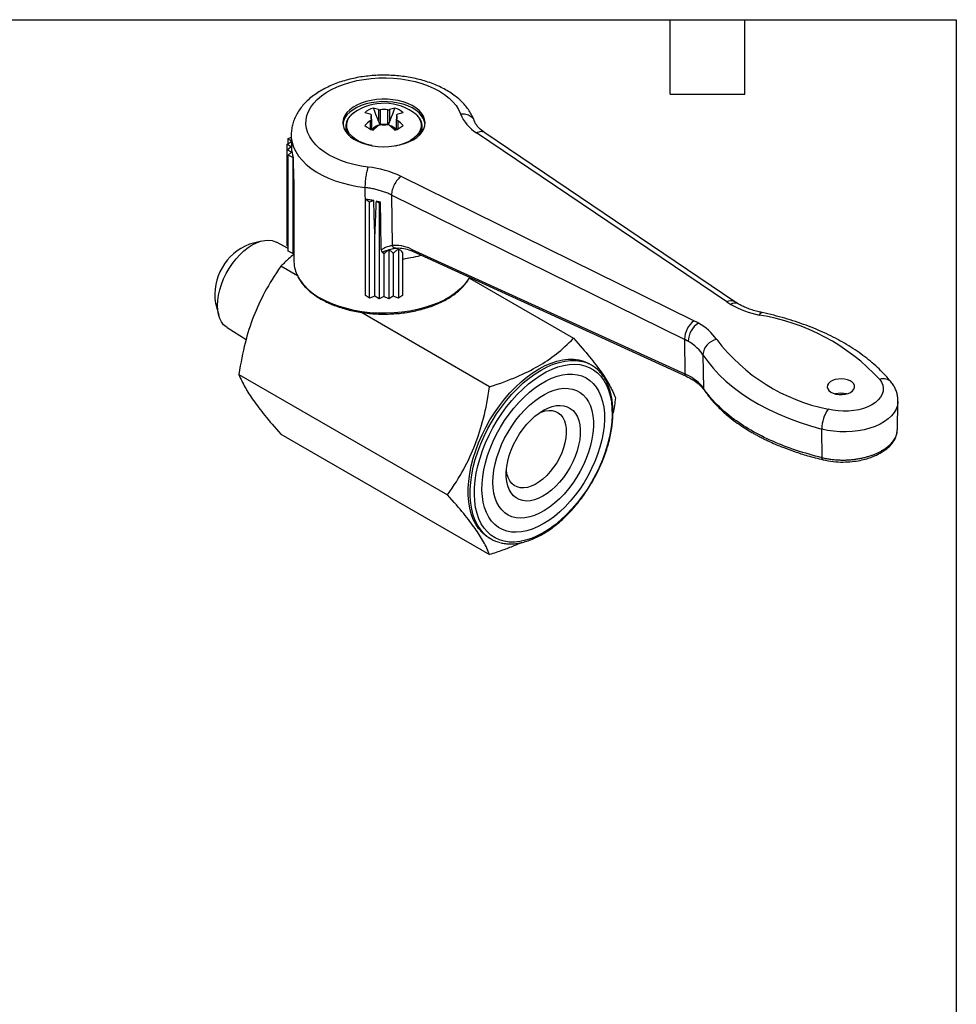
# Model space of a CAD drawing. Header units: inches. Extents: x 0.2 to 10.8, y 0.2 to 8.2.
# Tile 3 of 3: x 7 to 10.8, y 4.3 to 8.2. Entities that reach past the tile are written whole.
import ezdxf

# ---------------------------------------------------------------- set-up
doc = ezdxf.new("R2010")
doc.units = ezdxf.units.IN
doc.header["$MEASUREMENT"] = 0
doc.linetypes.add('SLD-Solid', pattern=[0])
doc.layers.add('TEXT', color=140, linetype='SLD-Solid', lineweight=25)

msp = doc.modelspace()

# ---------------------------------------------------------------- linework, layer by layer
for p, q in [((8.4266, 7.889), (8.4266, 7.8419)), ((8.433, 7.8873), (8.433, 7.8287)), ((8.4647, 7.8287), (8.4647, 7.8873)), ((8.4711, 7.889), (8.4711, 7.8419)), ((8.3932, 7.844), (8.3932, 7.8104)), ((8.3981, 7.8489), (8.3981, 7.8672)), ((8.3981, 7.8489), (8.3981, 7.8083)), ((8.4996, 7.8672), (8.4996, 7.8489)), ((8.4996, 7.8083), (8.4996, 7.8489)), ((8.5045, 7.844), (8.5045, 7.8104)), ((8.8106, 7.8448), (8.8111, 7.8428)), ((8.2954, 7.8237), (8.2953, 7.8203)), ((8.2953, 7.8203), (8.2953, 7.8167)), ((8.3981, 7.8108), (8.399, 7.8087)), ((8.4996, 7.8108), (8.498, 7.8071)), ((8.6024, 7.8203), (8.6024, 7.8212)), ((8.6024, 7.8167), (8.6024, 7.8203)), ((8.0596, 7.7498), (8.0764, 7.7599)), ((8.0635, 7.7722), (8.076, 7.7784)), ((8.0764, 7.7604), (8.0635, 7.7722)), ((8.0635, 7.7522), (8.0635, 7.7722)), ((8.0759, 7.7832), (8.0769, 7.7359)), ((8.3007, 7.7925), (8.2992, 7.7962)), ((9.8267, 7.1154), (8.821, 7.7951)), ((9.8597, 7.1161), (8.8541, 7.7958)), ((8.0748, 7.7385), (8.0596, 7.7498)), ((8.0596, 7.7272), (8.0596, 7.7498)), ((8.0596, 7.7272), (8.0748, 7.7385)), ((8.0767, 7.7169), (8.0596, 7.7272)), ((8.0596, 7.3414), (8.0596, 7.7272)), ((8.0635, 7.7048), (8.0767, 7.7169)), ((8.0823, 7.6955), (8.0635, 7.7048)), ((8.0635, 7.319), (8.0635, 7.7048)), ((8.0844, 7.6957), (8.0823, 7.6955)), ((8.0823, 7.6955), (8.0823, 7.3097)), ((8.0862, 7.6082), (8.0844, 7.6957)), ((8.0862, 7.6082), (8.0862, 7.3101)), ((9.6953, 7.0395), (8.5178, 7.6201)), ((8.3743, 7.4972), (8.3737, 7.575)), ((8.3743, 7.5269), (8.3747, 7.5281)), ((8.3904, 7.516), (8.3743, 7.5269)), ((8.3743, 7.1412), (8.3743, 7.5269)), ((8.4082, 7.5225), (8.3904, 7.516)), ((9.657, 6.9646), (8.4795, 7.5451)), ((8.4795, 7.5451), (8.4815, 7.342)), ((8.3904, 7.1303), (8.3904, 7.516)), ((8.417, 7.5205), (8.4293, 7.5138)), ((8.4293, 7.5138), (8.4342, 7.516)), ((8.4293, 7.5138), (8.4293, 7.128)), ((8.4114, 7.1379), (8.4114, 7.3897)), ((7.9565, 7.3602), (7.9076, 7.3474)), ((8.0635, 7.3308), (8.0164, 7.3556)), ((8.0635, 7.3391), (8.0596, 7.3414)), ((8.4684, 7.3236), (8.4684, 7.128)), ((8.496, 7.3313), (8.5075, 7.3312)), ((8.5073, 7.3268), (8.5073, 7.1303)), ((8.5588, 7.328), (9.6589, 6.8261)), ((8.0823, 7.3097), (8.0635, 7.319)), ((8.0862, 7.3101), (8.0823, 7.3097)), ((8.086, 7.3101), (8.0868, 7.2761)), ((8.4489, 7.3081), (8.4489, 7.1368)), ((8.4863, 7.3101), (8.4863, 7.1379)), ((8.5234, 7.3142), (8.5234, 7.1412)), ((8.5634, 7.319), (9.6635, 6.8171)), ((8.1011, 7.2204), (8.0346, 7.2588)), ((8.7921, 7.2112), (9.2111, 6.9693)), ((8.3904, 7.1303), (8.3743, 7.1412)), ((8.4114, 7.1379), (8.3904, 7.1303)), ((8.4293, 7.128), (8.4114, 7.1379)), ((8.4489, 7.1368), (8.4293, 7.128)), ((8.4684, 7.128), (8.4489, 7.1368)), ((8.4863, 7.1379), (8.4684, 7.128)), ((8.5073, 7.1303), (8.4863, 7.1379)), ((8.5234, 7.1412), (8.5073, 7.1303)), ((7.7708, 7.1104), (7.7842, 7.0617)), ((8.8736, 6.7745), (8.3553, 7.0737)), ((7.8181, 7.0121), (7.8944, 6.9641)), ((9.657, 6.9646), (9.6589, 6.8261)), ((9.7311, 6.9032), (9.7338, 6.768)), ((9.2826, 6.8616), (9.2742, 6.8665)), ((7.8658, 6.8238), (8.7048, 6.3395)), ((10.513, 6.6013), (10.5155, 6.7155)), ((8.0346, 6.5837), (8.8736, 6.0994)), ((10.2104, 6.4893), (10.2094, 6.6042)), ((8.8707, 6.1675), (8.879, 6.1627))]:
    msp.add_line(p, q)
at = {"flags": 128}
for points in [[(8.3856, 7.6574), (8.3565, 7.6617), (8.3283, 7.6676), (8.3011, 7.675), (8.2753, 7.6839), (8.2511, 7.6942), (8.2287, 7.7057), (8.2083, 7.7185), (8.1902, 7.7323), (8.1744, 7.747), (8.1611, 7.7626), (8.1504, 7.7788), (8.1425, 7.7955), (8.1373, 7.8126), (8.1351, 7.8299), (8.1357, 7.8472), (8.1391, 7.8644), (8.1454, 7.8814), (8.1545, 7.8979), (8.1662, 7.9138), (8.1806, 7.9291), (8.1974, 7.9434), (8.2165, 7.9568), (8.2377, 7.9691), (8.2609, 7.9801), (8.2858, 7.9898), (8.3122, 7.9981), (8.3398, 8.0049), (8.3684, 8.0101), (8.3978, 8.0138), (8.4276, 8.0158), (8.4577, 8.0161), (8.4876, 8.0148), (8.5172, 8.0118), (8.5462, 8.0072), (8.5742, 8.0011), (8.6012, 7.9934), (8.6267, 7.9843), (8.6506, 7.9738), (8.6727, 7.962), (8.6927, 7.9491), (8.7104, 7.9351), (8.7258, 7.9202), (8.7387, 7.9046), (8.7489, 7.8883), (8.7563, 7.8715)], [(8.5658, 7.7674), (8.5803, 7.777), (8.5925, 7.7877), (8.6021, 7.7992), (8.609, 7.8113), (8.6131, 7.8238), (8.6142, 7.8365), (8.6123, 7.8492), (8.6076, 7.8617), (8.6, 7.8737), (8.5897, 7.885), (8.5769, 7.8953), (8.5618, 7.9047), (8.5447, 7.9127), (8.5259, 7.9194), (8.5057, 7.9246), (8.4845, 7.9282), (8.4627, 7.9301), (8.4406, 7.9303), (8.4186, 7.9288), (8.3972, 7.9256), (8.3768, 7.9208), (8.3576, 7.9145), (8.34, 7.9068), (8.3244, 7.8978), (8.311, 7.8876), (8.3, 7.8766), (8.2918, 7.8647), (8.2863, 7.8524), (8.2837, 7.8397), (8.2841, 7.827), (8.2874, 7.8144), (8.2936, 7.8021), (8.3025, 7.7905), (8.3141, 7.7796), (8.3281, 7.7697), (8.3442, 7.761), (8.3622, 7.7536), (8.3818, 7.7477), (8.4025, 7.7433), (8.4241, 7.7406), (8.4461, 7.7395), (8.4682, 7.7401), (8.4899, 7.7425), (8.5109, 7.7465), (8.5307, 7.752), (8.5491, 7.7591), (8.5658, 7.7674)], [(8.614, 7.8301), (8.6123, 7.8396), (8.6076, 7.8521), (8.6, 7.864), (8.5897, 7.8753), (8.5769, 7.8857), (8.5618, 7.895), (8.5447, 7.9031), (8.5259, 7.9098), (8.5057, 7.9149), (8.4845, 7.9185), (8.4627, 7.9204), (8.4406, 7.9206), (8.4186, 7.9191), (8.3972, 7.916), (8.3768, 7.9112), (8.3576, 7.9049), (8.34, 7.8972), (8.3244, 7.8881), (8.311, 7.878), (8.3, 7.8669), (8.2918, 7.8551), (8.2863, 7.8427), (8.2837, 7.8301)], [(8.4007, 7.7436), (8.4, 7.7438), (8.3808, 7.7485), (8.3628, 7.7547), (8.3466, 7.7623), (8.3323, 7.7711), (8.3203, 7.781), (8.3108, 7.7918), (8.304, 7.8032), (8.3, 7.8151), (8.2989, 7.8271), (8.3007, 7.8392), (8.3054, 7.8509), (8.3129, 7.8622), (8.3231, 7.8728), (8.3271, 7.8762)], [(8.5781, 7.8695), (8.5825, 7.8649), (8.5907, 7.8538), (8.5961, 7.8422), (8.5986, 7.8302), (8.5983, 7.8181), (8.595, 7.8062), (8.5889, 7.7946), (8.58, 7.7837), (8.5686, 7.7735), (8.5549, 7.7644)], [(8.5995, 7.7989), (8.5979, 7.7946), (8.597, 7.7925)], [(8.0759, 7.7832), (8.0763, 7.7752), (8.0794, 7.7564), (8.0853, 7.7378), (8.094, 7.7195), (8.1055, 7.7018), (8.1196, 7.6847), (8.1362, 7.6684), (8.1553, 7.6531), (8.1766, 7.6387), (8.2001, 7.6255), (8.2254, 7.6135), (8.2525, 7.6028), (8.2811, 7.5936), (8.311, 7.5858), (8.3419, 7.5796), (8.3737, 7.575)], [(8.4114, 7.3897), (8.4096, 7.4641), (8.4082, 7.5225)], [(8.4379, 7.3253), (8.4358, 7.4321), (8.4342, 7.516)], [(7.8181, 7.0121), (7.8145, 7.0146), (7.804, 7.0239), (7.7952, 7.0356), (7.7883, 7.0494), (7.7833, 7.0652), (7.7802, 7.0827), (7.7792, 7.1016), (7.7802, 7.1217), (7.7833, 7.1427), (7.7883, 7.1643), (7.7952, 7.1861), (7.804, 7.2079), (7.8145, 7.2294), (7.8264, 7.2501), (7.8398, 7.2699), (7.8543, 7.2884), (7.8697, 7.3053), (7.8859, 7.3205), (7.9025, 7.3336), (7.9194, 7.3446), (7.9364, 7.3531), (7.953, 7.3592), (7.9692, 7.3627), (7.9846, 7.3636), (7.9991, 7.3619), (8.0125, 7.3575), (8.0164, 7.3556)], [(8.7933, 7.2141), (8.7849, 7.2009), (8.7715, 7.1838), (8.7555, 7.1675), (8.737, 7.152), (8.7161, 7.1376), (8.6932, 7.1244), (8.6682, 7.1124), (8.6415, 7.1017), (8.6133, 7.0924), (8.5837, 7.0847), (8.553, 7.0785), (8.5215, 7.0739), (8.4894, 7.0709), (8.457, 7.0697), (8.4245, 7.0701), (8.3922, 7.0722), (8.3604, 7.076), (8.3293, 7.0814), (8.2991, 7.0883), (8.2701, 7.0969), (8.2426, 7.1068), (8.2168, 7.1182), (8.1928, 7.1309)], [(9.9572, 7.0628), (9.9612, 7.0681), (9.9651, 7.0714), (9.9686, 7.0724), (9.9696, 7.0723)], [(9.7311, 6.9032), (9.7503, 6.8756), (9.7723, 6.8486), (9.7968, 6.8223), (9.8238, 6.7969), (9.8532, 6.7724), (9.8849, 6.7488), (9.9189, 6.7264), (9.955, 6.705), (9.9931, 6.6849), (10.0331, 6.666), (10.0748, 6.6485), (10.1182, 6.6323), (10.1631, 6.6175), (10.2094, 6.6042)], [(8.8707, 6.1675), (8.8582, 6.1756), (8.843, 6.1886), (8.8295, 6.2039), (8.8176, 6.2215), (8.8077, 6.2413), (8.7996, 6.263), (8.7935, 6.2865), (8.7894, 6.3117), (8.7874, 6.3384), (8.7874, 6.3664), (8.7894, 6.3954), (8.7935, 6.4254), (8.7996, 6.4559), (8.8077, 6.487), (8.8176, 6.5182), (8.8295, 6.5495), (8.843, 6.5805), (8.8582, 6.611), (8.875, 6.6409), (8.8932, 6.6698), (8.9127, 6.6977), (8.9333, 6.7243), (8.9549, 6.7494), (8.9774, 6.7728), (9.0005, 6.7943), (9.0242, 6.8139), (9.0482, 6.8313), (9.0724, 6.8465), (9.0966, 6.8593), (9.1207, 6.8696), (9.1443, 6.8773), (9.1675, 6.8825), (9.19, 6.8851), (9.2116, 6.885), (9.2322, 6.8822), (9.2517, 6.8768), (9.2699, 6.8688), (9.2742, 6.8665)], [(8.8477, 6.1875), (8.8378, 6.1991), (8.826, 6.2167), (8.816, 6.2364), (8.808, 6.2581), (8.8019, 6.2817), (8.7978, 6.3069), (8.7957, 6.3336), (8.7957, 6.3615), (8.7978, 6.3906), (8.8019, 6.4205), (8.808, 6.4511), (8.816, 6.4822), (8.826, 6.5134), (8.8378, 6.5446), (8.8514, 6.5756), (8.8666, 6.6062), (8.8834, 6.6361), (8.9015, 6.665), (8.921, 6.6929), (8.9416, 6.7195), (8.9633, 6.7445), (8.9857, 6.768), (9.0089, 6.7895), (9.0326, 6.8091), (9.0566, 6.8265), (9.0808, 6.8417), (9.105, 6.8544), (9.129, 6.8648), (9.1527, 6.8725), (9.1759, 6.8777), (9.1983, 6.8803), (9.22, 6.8801), (9.2406, 6.8774), (9.2459, 6.8762)], [(9.0891, 6.1875), (9.0653, 6.1749), (9.0417, 6.1648), (9.0184, 6.1572), (8.9957, 6.1523), (8.9736, 6.1499), (8.9524, 6.1502), (8.9322, 6.1532), (8.9131, 6.1587), (8.8954, 6.1669), (8.8791, 6.1775), (8.8644, 6.1907), (8.8513, 6.2061), (8.84, 6.2238), (8.8305, 6.2436), (8.8229, 6.2653), (8.8173, 6.2888), (8.8138, 6.314), (8.8122, 6.3406), (8.8127, 6.3684), (8.8153, 6.3972), (8.8199, 6.4269), (8.8265, 6.4571), (8.835, 6.4878), (8.8454, 6.5185), (8.8576, 6.5492), (8.8715, 6.5796), (8.8871, 6.6094), (8.9041, 6.6385), (8.9225, 6.6666), (8.9421, 6.6936), (8.9629, 6.7191), (8.9845, 6.7431), (9.007, 6.7653), (9.03, 6.7857), (9.0535, 6.8039), (9.0772, 6.82), (9.1011, 6.8338), (9.1248, 6.8451), (9.1483, 6.854), (9.1713, 6.8602), (9.1938, 6.8639), (9.2154, 6.8649), (9.2362, 6.8633), (9.2558, 6.859), (9.2742, 6.8522), (9.2912, 6.8427), (9.3068, 6.8308), (9.3207, 6.8165), (9.3329, 6.8), (9.3433, 6.7812), (9.3518, 6.7604), (9.3584, 6.7378), (9.363, 6.7134), (9.3656, 6.6875), (9.3661, 6.6603), (9.3645, 6.632), (9.361, 6.6027), (9.3554, 6.5727), (9.3478, 6.5422), (9.3383, 6.5115), (9.327, 6.4808), (9.3139, 6.4502), (9.2992, 6.4201), (9.2829, 6.3906), (9.2652, 6.3619), (9.2461, 6.3344), (9.2259, 6.3081), (9.2047, 6.2833), (9.1826, 6.2602), (9.1599, 6.2389), (9.1366, 6.2196), (9.113, 6.2024), (9.0891, 6.1875)], [(9.0891, 6.2228), (9.0667, 6.2111), (9.0445, 6.2018), (9.0227, 6.195), (9.0014, 6.1908), (8.9808, 6.1893), (8.9611, 6.1903), (8.9425, 6.194), (8.9251, 6.2003), (8.9091, 6.2092), (8.8945, 6.2205), (8.8816, 6.2342), (8.8704, 6.2501), (8.861, 6.2682), (8.8535, 6.2883), (8.8479, 6.3102), (8.8444, 6.3337), (8.8428, 6.3587), (8.8433, 6.3848), (8.8459, 6.412), (8.8505, 6.44), (8.857, 6.4686), (8.8655, 6.4974), (8.8758, 6.5264), (8.8879, 6.5552), (8.9016, 6.5836), (8.9169, 6.6114), (8.9337, 6.6383), (8.9517, 6.6641), (8.9708, 6.6886), (8.991, 6.7116), (9.0119, 6.7329), (9.0335, 6.7524), (9.0556, 6.7698), (9.0779, 6.7851), (9.1004, 6.798), (9.1227, 6.8085), (9.1448, 6.8166), (9.1663, 6.8221), (9.1873, 6.8249), (9.2074, 6.8252), (9.2266, 6.8228), (9.2446, 6.8178), (9.2614, 6.8102), (9.2767, 6.8001), (9.2904, 6.7876), (9.3025, 6.7727), (9.3128, 6.7557), (9.3213, 6.7366), (9.3278, 6.7156), (9.3324, 6.6929), (9.3349, 6.6686), (9.3355, 6.643), (9.3339, 6.6163), (9.3304, 6.5887), (9.3248, 6.5604), (9.3173, 6.5317), (9.3079, 6.5027), (9.2967, 6.4738), (9.2838, 6.4452), (9.2692, 6.4171), (9.2532, 6.3897), (9.2358, 6.3633), (9.2172, 6.3381), (9.1975, 6.3143), (9.1769, 6.2922), (9.1556, 6.2717), (9.1338, 6.2533), (9.1116, 6.2369), (9.0891, 6.2228)], [(10.3252, 6.7518), (10.3331, 6.7576), (10.3385, 6.7642), (10.3411, 6.7715), (10.3408, 6.7789), (10.3374, 6.786), (10.3314, 6.7925), (10.3229, 6.798), (10.3124, 6.8023), (10.3005, 6.805), (10.2878, 6.8061), (10.2751, 6.8054), (10.2629, 6.8031), (10.252, 6.7992), (10.243, 6.794), (10.2363, 6.7877), (10.2322, 6.7807), (10.2311, 6.7733), (10.233, 6.766), (10.2377, 6.7592), (10.245, 6.7531), (10.2546, 6.7482), (10.2659, 6.7447), (10.2782, 6.7428), (10.291, 6.7426), (10.3036, 6.7441), (10.3152, 6.7472), (10.3252, 6.7518)], [(10.442, 6.804), (10.4496, 6.7926), (10.4544, 6.7807), (10.4564, 6.7686), (10.4555, 6.7563), (10.4518, 6.7443), (10.4453, 6.7327), (10.4361, 6.7217), (10.4245, 6.7114), (10.4106, 6.7022), (10.3946, 6.6942), (10.3769, 6.6875), (10.3578, 6.6822), (10.3376, 6.6785), (10.3168, 6.6764), (10.2956, 6.6759), (10.2746, 6.677), (10.2539, 6.6798), (10.2342, 6.6842)], [(9.1345, 6.3061), (9.1147, 6.2905), (9.0946, 6.2771), (9.0745, 6.266), (9.0545, 6.2573), (9.0348, 6.2511), (9.0157, 6.2475), (8.9973, 6.2464), (8.9798, 6.2479), (8.9634, 6.252), (8.9483, 6.2586), (8.9346, 6.2677), (8.9224, 6.2792), (8.9118, 6.2929), (8.903, 6.3088), (8.8961, 6.3266), (8.8911, 6.3463), (8.8881, 6.3675), (8.887, 6.3902), (8.888, 6.414), (8.8909, 6.4387), (8.8959, 6.4641), (8.9027, 6.4899), (8.9114, 6.5159), (8.9219, 6.5419), (8.934, 6.5674), (8.9477, 6.5924), (8.9628, 6.6166), (8.9791, 6.6396), (8.9966, 6.6614), (9.0149, 6.6816), (9.034, 6.7), (9.0536, 6.7166), (9.0736, 6.7311), (9.0938, 6.7433), (9.1139, 6.7533), (9.1337, 6.7607), (9.1531, 6.7657), (9.1719, 6.7681), (9.1899, 6.7678), (9.2068, 6.765), (9.2226, 6.7597), (9.237, 6.7518), (9.25, 6.7415), (9.2614, 6.7289), (9.2711, 6.7141), (9.2789, 6.6972), (9.2849, 6.6784), (9.289, 6.6579), (9.291, 6.636), (9.291, 6.6127), (9.2891, 6.5884), (9.2851, 6.5633), (9.2792, 6.5377), (9.2714, 6.5117), (9.2618, 6.4857), (9.2505, 6.4599), (9.2376, 6.4346), (9.2232, 6.41), (9.2075, 6.3864), (9.1906, 6.364), (9.1727, 6.343), (9.1539, 6.3236), (9.1345, 6.3061)], [(9.1226, 6.359), (9.1055, 6.3458), (9.0882, 6.3348), (9.0709, 6.3261), (9.0539, 6.3199), (9.0373, 6.3162), (9.0215, 6.315), (9.0065, 6.3165), (8.9927, 6.3206), (8.9802, 6.3272), (8.9691, 6.3362), (8.9597, 6.3475), (8.952, 6.361), (8.9462, 6.3765), (8.9423, 6.3937), (8.9404, 6.4125), (8.9405, 6.4326), (8.9426, 6.4537), (8.9467, 6.4755), (8.9528, 6.4977), (8.9606, 6.5201), (8.9702, 6.5422), (8.9815, 6.564), (8.9941, 6.5849), (9.0081, 6.6048), (9.0231, 6.6234), (9.0391, 6.6404), (9.0557, 6.6556), (9.0728, 6.6688), (9.0901, 6.6798), (9.1074, 6.6885), (9.1244, 6.6948), (9.141, 6.6985), (9.1568, 6.6996), (9.1718, 6.6981), (9.1856, 6.6941), (9.1981, 6.6875), (9.2092, 6.6784), (9.2186, 6.6671), (9.2263, 6.6536), (9.2321, 6.6381), (9.236, 6.6209), (9.2379, 6.6021), (9.2378, 6.5821), (9.2357, 6.561), (9.2316, 6.5392), (9.2255, 6.5169), (9.2177, 6.4946), (9.2081, 6.4724), (9.1968, 6.4507), (9.1842, 6.4297), (9.1702, 6.4098), (9.1552, 6.3913), (9.1392, 6.3742), (9.1226, 6.359)], [(10.5155, 6.7155), (10.5154, 6.7132), (10.5131, 6.6988), (10.508, 6.6847), (10.5001, 6.671), (10.4895, 6.6579), (10.4764, 6.6456), (10.4609, 6.6343), (10.4432, 6.6241), (10.4236, 6.6152), (10.4023, 6.6076), (10.3796, 6.6015), (10.3559, 6.5969), (10.3314, 6.594), (10.3065, 6.5927), (10.2815, 6.5931), (10.2568, 6.5952), (10.2326, 6.5989), (10.2094, 6.6042)], [(9.0743, 6.6699), (9.0809, 6.6726), (9.0963, 6.6773), (9.1111, 6.6794), (9.125, 6.6788), (9.1378, 6.6755), (9.1493, 6.6696), (9.1593, 6.6613), (9.1676, 6.6506), (9.1741, 6.6377), (9.1786, 6.6228), (9.1811, 6.6063), (9.1816, 6.5883), (9.18, 6.5693), (9.1764, 6.5494), (9.1708, 6.5291), (9.1633, 6.5088), (9.1541, 6.4886), (9.1433, 6.4691), (9.131, 6.4505), (9.1176, 6.4332), (9.1032, 6.4174), (9.0881, 6.4034)], [(9.0881, 6.4034), (9.0725, 6.3915), (9.0567, 6.3818), (9.041, 6.3746), (9.0256, 6.3699), (9.0108, 6.3678), (8.9969, 6.3684), (8.9841, 6.3717), (8.9726, 6.3776), (8.9626, 6.3859), (8.9543, 6.3966), (8.9478, 6.4095), (8.9433, 6.4244), (8.9409, 6.4389)]]:
    msp.add_lwpolyline(points, dxfattribs=at)
for centre, radius, start, end in [((8.4481, 7.7017), 0.2123, 52.2212, 124.7142), ((8.4287, 7.8154), 0.0828, 106.523, 133.4716), ((8.3728, 7.7312), 0.1667, 71.1788, 78.7979), ((8.4489, 7.7983), 0.0904, 79.9068, 100.0932), ((8.5249, 7.7312), 0.1667, 101.2021, 108.8212), ((8.469, 7.8154), 0.0828, 46.5284, 73.477), ((8.3394, 7.7119), 0.1667, 71.1788, 78.7979), ((8.6199, 7.5667), 0.3582, 129.2668, 133.8413), ((8.4144, 7.858), 0.0186, 150.5961, 209.4039), ((8.4833, 7.858), 0.0186, 330.5961, 29.4039), ((8.5583, 7.7119), 0.1667, 101.2021, 108.8212), ((8.2778, 7.5667), 0.3582, 46.1587, 50.7332), ((8.9059, 7.9326), 0.1616, 202.2359, 238.309), ((8.3535, 7.8212), 0.0582, 180.9733, 218.7044), ((8.3497, 7.817), 0.0544, 180.299, 208.0467), ((8.4287, 7.8851), 0.0828, 226.5284, 253.477), ((8.438, 7.7792), 0.0474, 95.9889, 144.0058), ((8.6533, 7.5474), 0.3582, 129.2668, 133.8413), ((8.4489, 7.9178), 0.0904, 259.9068, 280.0932), ((8.4489, 7.7375), 0.0912, 83.0561, 96.9439), ((8.4615, 7.7811), 0.0448, 35.3765, 78.098), ((8.2444, 7.5474), 0.3582, 46.1587, 50.7332), ((8.469, 7.8851), 0.0828, 286.523, 313.4716), ((8.5429, 7.8217), 0.0595, 321.7442, 358.5781), ((8.547, 7.8172), 0.0554, 332.1985, 359.4559), ((8.4618, 7.9328), 0.1925, 280.5473, 298.9349), ((8.2055, 7.7389), 0.1286, 181.3604, 199.6279), ((8.3416, 7.2487), 0.4111, 64.6132, 83.8527), ((7.9882, 7.1429), 0.2198, 111.5148, 188.4906), ((8.2174, 7.28), 0.1307, 181.6927, 208.1246), ((8.2978, 7.3304), 0.2255, 209.7924, 242.238), ((9.8438, 7.0877), 0.0326, 60.7232, 121.7581), ((9.9836, 7.3479), 0.2805, 235.9867, 240.0432), ((9.8608, 7.0807), 0.0297, 65.7089, 125.6162), ((10.0351, 7.4478), 0.3928, 240.8159, 258.5691), ((9.8246, 6.2308), 0.8425, 42.8757, 80.9432), ((9.7545, 6.9619), 0.0977, 127.3472, 177.9498), ((9.7624, 6.9534), 0.0908, 122.6055, 177.3945), ((9.5559, 6.7564), 0.3156, 60.0387, 63.789), ((9.6136, 6.8456), 0.2095, 34.4326, 61.5304), ((9.7167, 6.9654), 0.0598, 179.9981, 180.801), ((9.5436, 6.7352), 0.2566, 60.0387, 63.789), ((9.5822, 6.7988), 0.1819, 35.0527, 65.7277), ((9.7985, 6.8975), 0.0677, 100.2154, 174.4072), ((10.3833, 7.4207), 0.7514, 217.419, 258.5571), ((9.2139, 6.7427), 0.1373, 43.2548, 76.5366), ((10.4566, 6.7638), 0.0428, 42.5323, 109.859), ((10.2862, 6.657), 0.0912, 75.4381, 104.5619), ((10.3524, 6.6037), 0.1431, 145.7347, 179.4405), ((8.9477, 6.2816), 0.1373, 223.2566, 256.8955)]:
    msp.add_arc(centre, radius, start, end)
for centre, major_axis, ratio, start_param, end_param in [((9.7865, 6.9159), (0.0497, 0.0319), 0.765835, 2.68545, 2.702903), ((9.6567, 6.4045), (0.8632, 0.0252), 0.556797, 0.726481, 0.733175), ((10.2342, 6.636), (0.0153, 0.0571), 0.343238, 2.232713, 2.250166)]:
    msp.add_ellipse(centre, major_axis=major_axis, ratio=ratio, start_param=start_param, end_param=end_param)
for points, knots in [([(8.812, 7.8431), (8.8104, 7.8473), (8.8062, 7.858), (8.7975, 7.8748), (8.7854, 7.8932), (8.7708, 7.9109), (8.754, 7.9277), (8.7349, 7.9435), (8.7138, 7.9583), (8.6907, 7.9718), (8.6659, 7.9839), (8.6396, 7.9947), (8.6121, 8.0039), (8.5835, 8.0117), (8.5541, 8.0179), (8.524, 8.0225), (8.4934, 8.0256), (8.4626, 8.0271), (8.4317, 8.027), (8.4009, 8.0253), (8.3704, 8.0221), (8.3403, 8.0173), (8.311, 8.0109), (8.2825, 8.003), (8.2551, 7.9936), (8.2289, 7.9826), (8.204, 7.9702), (8.1808, 7.9563), (8.1594, 7.9409), (8.14, 7.9243), (8.1229, 7.9064), (8.1082, 7.8875), (8.0962, 7.8678), (8.0869, 7.8475), (8.0803, 7.8268), (8.0767, 7.8061), (8.0754, 7.7913), (8.076, 7.7835), (8.0761, 7.7827)], [0, 0, 0, 0, 0.016901, 0.043599, 0.070663, 0.098312, 0.126544, 0.155283, 0.184402, 0.213755, 0.243215, 0.272672, 0.302074, 0.331404, 0.360661, 0.389853, 0.418995, 0.448107, 0.477208, 0.506319, 0.535455, 0.564638, 0.59389, 0.623231, 0.652679, 0.682247, 0.711935, 0.741728, 0.771568, 0.801336, 0.830882, 0.860026, 0.888609, 0.916531, 0.943792, 0.970478, 0.996743, 1, 1, 1, 1]), ([(8.4052, 7.8947), (8.4102, 7.8821), (8.4142, 7.8721), (8.4212, 7.8551), (8.424, 7.848), (8.4266, 7.8419)], [0, 0, 0, 0, 0.5, 0.5, 1, 1, 1, 1]), ([(8.4925, 7.8947), (8.4875, 7.8821), (8.4835, 7.8721), (8.4765, 7.8551), (8.4737, 7.848), (8.4711, 7.8419)], [0, 0, 0, 0, 0.5, 0.5, 1, 1, 1, 1]), ([(8.3258, 7.8754), (8.3248, 7.8747), (8.3196, 7.8708), (8.3121, 7.8629), (8.3038, 7.8517), (8.2984, 7.8399), (8.2957, 7.8305), (8.2957, 7.8252), (8.2957, 7.824)], [0, 0, 0, 0, 0.052569, 0.276357, 0.499093, 0.719393, 0.936123, 1, 1, 1, 1]), ([(8.4266, 7.8419), (8.4279, 7.8388), (8.4297, 7.8343), (8.4317, 7.8297), (8.4323, 7.8283)], [0, 0, 0, 0, 0.676762, 1, 1, 1, 1]), ([(8.4711, 7.8419), (8.4698, 7.8388), (8.468, 7.8343), (8.4661, 7.8297), (8.4654, 7.8283)], [0, 0, 0, 0, 0.677655, 1, 1, 1, 1]), ([(8.6021, 7.8213), (8.6021, 7.8232), (8.6022, 7.8291), (8.5996, 7.839), (8.5945, 7.8505), (8.588, 7.8601), (8.5825, 7.8656), (8.5804, 7.8677)], [0, 0, 0, 0, 0.115385, 0.356806, 0.598982, 0.84422, 1, 1, 1, 1]), ([(8.7563, 7.8715), (8.7639, 7.8717), (8.7792, 7.872), (8.7978, 7.863), (8.8088, 7.8531), (8.8103, 7.8459), (8.8106, 7.8448)], [0, 0, 0, 0, 0.314619, 0.629238, 0.943858, 1, 1, 1, 1]), ([(8.8541, 7.7958), (8.8489, 7.7996), (8.8383, 7.8072), (8.8261, 7.8194), (8.8164, 7.8321), (8.813, 7.8405), (8.8112, 7.8448)], [0, 0, 0, 0, 0.235413, 0.4807, 0.735464, 1, 1, 1, 1]), ([(8.2957, 7.8186), (8.2955, 7.8164), (8.2952, 7.8102), (8.2967, 7.8024), (8.299, 7.797), (8.2997, 7.7955)], [0, 0, 0, 0, 0.2826049, 0.7952188, 1, 1, 1, 1]), ([(8.5993, 7.7985), (8.5994, 7.7987), (8.6013, 7.8029), (8.6024, 7.8095), (8.6021, 7.8157), (8.6021, 7.8178)], [0, 0, 0, 0, 0.043887, 0.671284, 1, 1, 1, 1]), ([(8.8539, 7.7956), (8.8536, 7.7959), (8.8502, 7.8), (8.8385, 7.8013), (8.8268, 7.7972), (8.821, 7.7951)], [0, 0, 0, 0, 0.040284, 0.520142, 1, 1, 1, 1]), ([(8.3737, 7.5758), (8.3737, 7.5821), (8.374, 7.5893), (8.3752, 7.6043), (8.3761, 7.6121), (8.3783, 7.6273), (8.3796, 7.6345), (8.3825, 7.6474), (8.384, 7.6531), (8.3856, 7.6574)], [0, 0, 0, 0, 0.25, 0.25, 0.5, 0.5, 0.75, 0.75, 1, 1, 1, 1]), ([(8.5178, 7.6201), (8.5128, 7.6167), (8.5077, 7.612), (8.4983, 7.6007), (8.494, 7.5941), (8.4869, 7.5802), (8.4841, 7.5729), (8.4803, 7.5585), (8.4794, 7.5514), (8.4795, 7.5451)], [0, 0, 0, 0, 0.25, 0.25, 0.5, 0.5, 0.75, 0.75, 1, 1, 1, 1]), ([(8.4795, 7.5451), (8.4769, 7.5463), (8.4719, 7.5488), (8.4639, 7.5522), (8.4557, 7.5554), (8.4473, 7.5585), (8.4387, 7.5613), (8.4299, 7.5639), (8.4209, 7.5663), (8.4117, 7.5685), (8.4024, 7.5705), (8.3929, 7.5722), (8.3834, 7.5738), (8.3769, 7.5746), (8.3737, 7.575)], [0, 0, 0, 0, 0.083334, 0.166668, 0.250002, 0.333335, 0.416668, 0.500001, 0.583334, 0.666667, 0.75, 0.833333, 0.916667, 1, 1, 1, 1]), ([(8.4082, 7.5225), (8.4028, 7.5237), (8.3972, 7.5247), (8.3861, 7.5266), (8.3804, 7.5274), (8.3747, 7.5281)], [-0.08873932, -0.08873932, -0.08873932, -0.08873932, -0.04437025, -0.04437025, -0.000001, -0.000001, -0.000001, -0.000001]), ([(8.417, 7.5205), (8.4161, 7.4988), (8.4151, 7.477), (8.4132, 7.4334), (8.4123, 7.4115), (8.4114, 7.3897)], [0.0000013, 0.0000013, 0.0000013, 0.0000013, 0.208508, 0.208508, 0.4170503, 0.4170503, 0.4170503, 0.4170503]), ([(8.4342, 7.516), (8.4314, 7.5168), (8.4285, 7.5176), (8.4228, 7.5191), (8.42, 7.5198), (8.417, 7.5205)], [-0.04794291, -0.04794291, -0.04794291, -0.04794291, -0.02397239, -0.02397239, -0.00000202, -0.00000202, -0.00000202, -0.00000202]), ([(8.4815, 7.342), (8.4772, 7.3412), (8.4729, 7.3401), (8.4617, 7.3366), (8.4547, 7.3337), (8.4444, 7.3287), (8.4411, 7.327), (8.4379, 7.3253)], [0.5822387, 0.5822387, 0.5822387, 0.5822387, 0.7072387, 0.7072387, 0.9072387, 0.9072387, 1, 1, 1, 1]), ([(8.4415, 7.3154), (8.4471, 7.3178), (8.4527, 7.32), (8.4662, 7.3247), (8.4741, 7.327), (8.4866, 7.3299), (8.4913, 7.3308), (8.496, 7.3313)], [0.5345772, 0.5345772, 0.5345772, 0.5345772, 0.675, 0.675, 0.875, 0.875, 1, 1, 1, 1]), ([(8.4863, 7.3101), (8.484, 7.3131), (8.4814, 7.3157), (8.4754, 7.3202), (8.472, 7.3221), (8.4684, 7.3236)], [0.00002997, 0.00002997, 0.00002997, 0.00002997, 0.04652875, 0.04652875, 0.09662061, 0.09662061, 0.09662061, 0.09662061]), ([(8.5588, 7.328), (8.5452, 7.3342), (8.5316, 7.3385), (8.5057, 7.3431), (8.4931, 7.3436), (8.4815, 7.342)], [0, 0, 0, 0, 0.5, 0.5, 1, 1, 1, 1]), ([(8.5073, 7.3268), (8.5031, 7.3246), (8.4991, 7.3221), (8.4921, 7.3166), (8.489, 7.3135), (8.4863, 7.3101)], [0.00001105, 0.00001105, 0.00001105, 0.00001105, 0.05093012, 0.05093012, 0.09815091, 0.09815091, 0.09815091, 0.09815091]), ([(8.5069, 7.3323), (8.5163, 7.3318), (8.534, 7.3308), (8.554, 7.3228), (8.5634, 7.319)], [0, 0, 0, 0, 0.527809, 1, 1, 1, 1]), ([(8.5588, 7.328), (8.5591, 7.3261), (8.5597, 7.3223), (8.5617, 7.3194), (8.5633, 7.3192), (8.5635, 7.3192)], [0, 0, 0, 0, 0.472661, 0.945321, 1, 1, 1, 1]), ([(8.0861, 7.307), (8.0789, 7.3009), (8.0605, 7.2853), (8.0444, 7.2688), (8.0346, 7.2588)], [0, 0, 0, 0, 0.38953, 1, 1, 1, 1]), ([(8.5994, 7.3026), (8.5945, 7.3012), (8.578, 7.2965), (8.5526, 7.2911), (8.5317, 7.2882), (8.5234, 7.287)], [0, 0, 0, 0, 0.200777, 0.683924, 1, 1, 1, 1]), ([(8.0346, 7.2588), (8.009, 7.2223), (7.9881, 7.1887), (7.9522, 7.1225), (7.9372, 7.09), (7.9111, 7.0227), (7.9, 6.988), (7.8808, 6.9121), (7.8727, 6.8711), (7.8658, 6.8238)], [0, 0, 0, 0, 0.25, 0.25, 0.5, 0.5, 0.75, 0.75, 1, 1, 1, 1]), ([(8.1028, 7.2162), (8.1032, 7.2154), (8.1062, 7.2087), (8.1143, 7.1968), (8.127, 7.1805), (8.1422, 7.165), (8.1596, 7.1502), (8.1791, 7.1364), (8.2005, 7.1236), (8.2236, 7.1119), (8.2483, 7.1014), (8.2745, 7.0922), (8.3019, 7.0843), (8.3302, 7.0778), (8.3595, 7.0727), (8.3893, 7.069), (8.4196, 7.0669), (8.4501, 7.0662), (8.4805, 7.067), (8.5108, 7.0693), (8.5406, 7.073), (8.5697, 7.0783), (8.598, 7.0849), (8.6253, 7.0929), (8.6513, 7.1022), (8.676, 7.1128), (8.699, 7.1246), (8.7203, 7.1375), (8.7396, 7.1514), (8.7569, 7.1663), (8.772, 7.182), (8.7845, 7.1979), (8.7908, 7.2088), (8.7937, 7.2139)], [0, 0, 0, 0, 0.0047172, 0.0376053, 0.0706461, 0.1038144, 0.1370736, 0.1703878, 0.2037284, 0.2370744, 0.270413, 0.3037394, 0.3370523, 0.3703521, 0.4036407, 0.4369203, 0.4701938, 0.5034639, 0.5367337, 0.5700056, 0.6032823, 0.6365668, 0.6698621, 0.7031711, 0.7364965, 0.7698402, 0.803203, 0.8365833, 0.8699765, 0.9033684, 0.9367367, 0.9700502, 1, 1, 1, 1]), ([(9.873, 7.1078), (9.8703, 7.1094), (9.8656, 7.1122), (9.8614, 7.115), (9.8597, 7.1161)], [0, 0, 0, 0, 0.603363, 1, 1, 1, 1]), ([(9.9696, 7.0723), (9.9655, 7.0732), (9.9536, 7.0759), (9.9346, 7.0812), (9.9134, 7.0885), (9.8943, 7.0966), (9.8811, 7.1032), (9.8745, 7.107), (9.873, 7.1078)], [0, 0, 0, 0, 0.1107375, 0.3237504, 0.535736, 0.7464453, 0.9444427, 1, 1, 1, 1]), ([(10.4881, 6.7927), (10.4841, 6.7976), (10.4728, 6.8114), (10.4524, 6.8335), (10.4262, 6.8587), (10.3978, 6.8829), (10.3673, 6.9062), (10.3348, 6.9284), (10.3004, 6.9495), (10.2643, 6.9694), (10.2264, 6.9881), (10.187, 7.0055), (10.1461, 7.0216), (10.104, 7.0364), (10.0606, 7.0498), (10.0159, 7.0619), (9.9851, 7.0688), (9.9696, 7.0723)], [0, 0, 0, 0, 0.036967, 0.104984, 0.173214, 0.241715, 0.310412, 0.379238, 0.448136, 0.517062, 0.585974, 0.654854, 0.723689, 0.792472, 0.861201, 0.929877, 1, 1, 1, 1]), ([(8.8736, 6.7745), (8.9154, 6.7878), (8.9508, 6.8009), (9.0142, 6.8278), (9.0423, 6.8418), (9.0945, 6.8719), (9.1186, 6.8881), (9.1654, 6.9248), (9.188, 6.9452), (9.2111, 6.9693)], [0, 0, 0, 0, 0.25, 0.25, 0.5, 0.5, 0.75, 0.75, 1, 1, 1, 1]), ([(9.2111, 6.9693), (9.2367, 6.9408), (9.2576, 6.9165), (9.2935, 6.8725), (9.3085, 6.8528), (9.3346, 6.8156), (9.3457, 6.7982), (9.3649, 6.7638), (9.373, 6.7469), (9.3798, 6.7292)], [0, 0, 0, 0, 0.25, 0.25, 0.5, 0.5, 0.75, 0.75, 1, 1, 1, 1]), ([(7.8658, 6.8238), (7.8727, 6.8061), (7.8808, 6.7892), (7.9, 6.7548), (7.9111, 6.7374), (7.9372, 6.7003), (7.9522, 6.6805), (7.9881, 6.6365), (8.009, 6.6122), (8.0346, 6.5837)], [0, 0, 0, 0, 0.25, 0.25, 0.5, 0.5, 0.75, 0.75, 1, 1, 1, 1]), ([(8.9188, 6.1473), (8.9216, 6.1466), (8.9306, 6.1442), (8.947, 6.1427), (8.9678, 6.1426), (8.9894, 6.1451), (9.0115, 6.1498), (9.0341, 6.157), (9.057, 6.1663), (9.0801, 6.178), (9.1031, 6.1917), (9.126, 6.2075), (9.1486, 6.2252), (9.1707, 6.2448), (9.1922, 6.266), (9.2131, 6.2888), (9.2331, 6.313), (9.2521, 6.3384), (9.27, 6.365), (9.2868, 6.3924), (9.3022, 6.4206), (9.3163, 6.4494), (9.3289, 6.4786), (9.3399, 6.508), (9.3493, 6.5374), (9.357, 6.5667), (9.3629, 6.5957), (9.3671, 6.6241), (9.3694, 6.6519), (9.3699, 6.6788), (9.3685, 6.7046), (9.3652, 6.7293), (9.3601, 6.7527), (9.3531, 6.7745), (9.3444, 6.7946), (9.3338, 6.8128), (9.3241, 6.8264), (9.3175, 6.8331), (9.3154, 6.8351)], [0, 0, 0, 0, 0.012285, 0.040356, 0.068581, 0.096972, 0.125512, 0.154166, 0.182896, 0.211668, 0.240459, 0.269248, 0.298026, 0.32679, 0.355539, 0.384274, 0.412996, 0.44171, 0.470416, 0.499119, 0.527821, 0.556526, 0.585235, 0.613952, 0.642681, 0.671424, 0.700184, 0.728963, 0.757763, 0.786583, 0.81542, 0.844266, 0.873101, 0.901899, 0.930624, 0.959235, 0.987692, 1, 1, 1, 1]), ([(9.7338, 6.768), (9.7294, 6.7745), (9.7242, 6.7808), (9.7106, 6.7943), (9.7019, 6.8013), (9.6859, 6.812), (9.6793, 6.8159), (9.668, 6.8218), (9.6635, 6.824), (9.6589, 6.8261)], [0, 0, 0, 0, 0.2589651, 0.2589651, 0.5789651, 0.5789651, 0.7789651, 0.7789651, 0.9039651, 0.9039651, 0.9039651, 0.9039651]), ([(9.6635, 6.8173), (9.6633, 6.8173), (9.6618, 6.8175), (9.6598, 6.8204), (9.6592, 6.8242), (9.6589, 6.8261)], [0, 0, 0, 0, 0.04576, 0.52288, 1, 1, 1, 1]), ([(9.6635, 6.8171), (9.673, 6.8124), (9.691, 6.8034), (9.7113, 6.7885), (9.7261, 6.7746), (9.7327, 6.7656), (9.7358, 6.7615)], [0, 0, 0, 0, 0.2984305, 0.5643158, 0.798043, 1, 1, 1, 1]), ([(8.7048, 6.3395), (8.7304, 6.3759), (8.7513, 6.4096), (8.7872, 6.4758), (8.8022, 6.5083), (8.8283, 6.5756), (8.8394, 6.6103), (8.8586, 6.6862), (8.8667, 6.7272), (8.8736, 6.7745)], [0, 0, 0, 0, 0.25, 0.25, 0.5, 0.5, 0.75, 0.75, 1, 1, 1, 1]), ([(10.5154, 6.7155), (10.5153, 6.7206), (10.5152, 6.7314), (10.5119, 6.7475), (10.5063, 6.7634), (10.4985, 6.7787), (10.4916, 6.788), (10.4881, 6.7927)], [0, 0, 0, 0, 0.185447, 0.386437, 0.587312, 0.790566, 1, 1, 1, 1]), ([(9.3798, 6.7292), (9.3769, 6.7091), (9.3739, 6.6882), (9.3695, 6.6676), (9.3693, 6.6668)], [0, 0, 0, 0, 0.961804, 1, 1, 1, 1]), ([(10.2104, 6.4893), (10.1393, 6.5063), (10.0723, 6.5285), (9.9498, 6.5824), (9.8946, 6.6144), (9.8188, 6.6722), (9.793, 6.6958), (9.757, 6.7359), (9.7447, 6.7518), (9.7338, 6.768)], [0, 0, 0, 0, 0.312426, 0.312426, 0.632426, 0.632426, 0.832426, 0.832426, 0.957426, 0.957426, 0.957426, 0.957426]), ([(9.7359, 6.7616), (9.7357, 6.7617), (9.7341, 6.7633), (9.734, 6.7658), (9.7338, 6.768)], [0, 0, 0, 0, 0.10603, 1, 1, 1, 1]), ([(9.7358, 6.7615), (9.7451, 6.7485), (9.7631, 6.7235), (9.7951, 6.6896), (9.8277, 6.66), (9.8597, 6.6349), (9.8896, 6.6142), (9.9132, 6.5994), (9.9313, 6.5888), (9.9453, 6.581), (9.96, 6.5731), (9.9765, 6.5647), (9.997, 6.5548), (10.0238, 6.5427), (10.0585, 6.5285), (10.1017, 6.5127), (10.154, 6.496), (10.1932, 6.486), (10.2141, 6.4807)], [0, 0, 0, 0, 0.103278, 0.198283, 0.285034, 0.36312, 0.429936, 0.485054, 0.51287, 0.540592, 0.569233, 0.598801, 0.635306, 0.68397, 0.744784, 0.817736, 0.902814, 1, 1, 1, 1]), ([(10.2141, 6.4807), (10.2277, 6.4781), (10.2537, 6.4729), (10.2938, 6.4712), (10.33, 6.4731), (10.3619, 6.4779), (10.3888, 6.4844), (10.4109, 6.4919), (10.4289, 6.4995), (10.4453, 6.5079), (10.4602, 6.5172), (10.4738, 6.5275), (10.4846, 6.5377), (10.4938, 6.5485), (10.5009, 6.5593), (10.5068, 6.5716), (10.5113, 6.5854), (10.5121, 6.5957), (10.5125, 6.6012)], [0, 0, 0, 0, 0.105555, 0.20211, 0.289712, 0.368377, 0.438096, 0.498881, 0.550812, 0.597326, 0.654107, 0.704893, 0.754052, 0.796093, 0.844997, 0.887648, 0.939302, 1, 1, 1, 1]), ([(10.4507, 6.5175), (10.4571, 6.5215), (10.4702, 6.5296), (10.4863, 6.5438), (10.4996, 6.5595), (10.5086, 6.5768), (10.513, 6.591), (10.5125, 6.5992), (10.5124, 6.6013)], [0, 0, 0, 0, 0.171917, 0.351004, 0.537262, 0.730689, 0.931285, 1, 1, 1, 1]), ([(10.2104, 6.4893), (10.2133, 6.4886), (10.2191, 6.4873), (10.228, 6.4855), (10.2369, 6.484), (10.2459, 6.4828), (10.2549, 6.4817), (10.2639, 6.4809), (10.2729, 6.4803), (10.2818, 6.4799), (10.2907, 6.4797), (10.2996, 6.4798), (10.3084, 6.48), (10.3171, 6.4805), (10.3256, 6.4811), (10.3341, 6.4819), (10.3424, 6.4829), (10.3506, 6.4841), (10.3586, 6.4855), (10.3665, 6.4869), (10.3742, 6.4886), (10.3817, 6.4904), (10.389, 6.4923), (10.3961, 6.4944), (10.403, 6.4965), (10.4098, 6.4988), (10.4163, 6.5012), (10.4226, 6.5037), (10.4286, 6.5063), (10.4345, 6.509), (10.4401, 6.5118), (10.4455, 6.5146), (10.449, 6.5165), (10.4507, 6.5175)], [0, 0, 0, 0, 0.036818, 0.073331, 0.109541, 0.145447, 0.181049, 0.216348, 0.251342, 0.286032, 0.320418, 0.354501, 0.388279, 0.421753, 0.454924, 0.48779, 0.520352, 0.55261, 0.584565, 0.616215, 0.647561, 0.678603, 0.709341, 0.739775, 0.769905, 0.799731, 0.829252, 0.85847, 0.887384, 0.915994, 0.9443, 0.972302, 1, 1, 1, 1]), ([(10.2142, 6.4811), (10.2139, 6.481), (10.2126, 6.481), (10.2111, 6.4837), (10.2106, 6.4874), (10.2104, 6.4893)], [0, 0, 0, 0, 0.144612, 0.572026, 1, 1, 1, 1]), ([(8.8736, 6.0994), (8.8667, 6.1171), (8.8586, 6.134), (8.8394, 6.1684), (8.8283, 6.1858), (8.8022, 6.2229), (8.7872, 6.2427), (8.7513, 6.2867), (8.7304, 6.311), (8.7048, 6.3395)], [0, 0, 0, 0, 0.25, 0.25, 0.5, 0.5, 0.75, 0.75, 1, 1, 1, 1]), ([(9.0026, 6.1483), (8.9921, 6.1436), (8.9672, 6.1324), (8.9241, 6.1161), (8.8909, 6.1051), (8.8736, 6.0994)], [0, 0, 0, 0, 0.257312, 0.612247, 1, 1, 1, 1])]:
    msp.add_open_spline(points, degree=3, knots=knots)
for points in [[(8.4266, 7.889), (8.4285, 7.8883), (8.4306, 7.8878), (8.433, 7.8873)], [(8.4647, 7.8873), (8.4671, 7.8878), (8.4692, 7.8883), (8.4711, 7.889)], [(8.3981, 7.8672), (8.3967, 7.8682), (8.3951, 7.869), (8.3932, 7.8697)], [(8.3932, 7.844), (8.3951, 7.8455), (8.3967, 7.8472), (8.3981, 7.8489)], [(8.5045, 7.8697), (8.5026, 7.869), (8.501, 7.8682), (8.4996, 7.8672)], [(8.4996, 7.8489), (8.501, 7.8472), (8.5026, 7.8455), (8.5045, 7.844)], [(8.433, 7.8287), (8.4306, 7.8276), (8.4285, 7.8262), (8.4266, 7.8247)], [(8.4711, 7.8247), (8.4692, 7.8262), (8.4671, 7.8276), (8.4647, 7.8287)], [(8.3737, 7.575), (8.3737, 7.5753), (8.3737, 7.5755), (8.3737, 7.5758)], [(8.4379, 7.3252), (8.4379, 7.3212), (8.439, 7.3174), (8.4415, 7.3154)], [(8.4684, 7.3236), (8.4609, 7.3199), (8.4541, 7.3149), (8.4489, 7.3081)], [(8.496, 7.3313), (8.4932, 7.3312), (8.4873, 7.333), (8.483, 7.3387), (8.4815, 7.342)], [(8.5234, 7.3142), (8.5192, 7.3202), (8.5135, 7.3242), (8.5073, 7.3268)], [(8.4415, 7.3154), (8.4442, 7.3133), (8.4467, 7.3109), (8.4488, 7.3081)]]:
    msp.add_open_spline(points, degree=3)
at = {"layer": 'TEXT'}
for p, q in [((0.25, 8.25), (10.75, 8.25)), ((9.6, 7.95), (9.6, 8.25)), ((9.9, 7.95), (9.9, 8.25)), ((10.75, 8.25), (10.75, 0.25)), ((9.6, 7.95), (9.9, 7.95))]:
    msp.add_line(p, q, dxfattribs=at)

doc.saveas('drawing.dxf')
